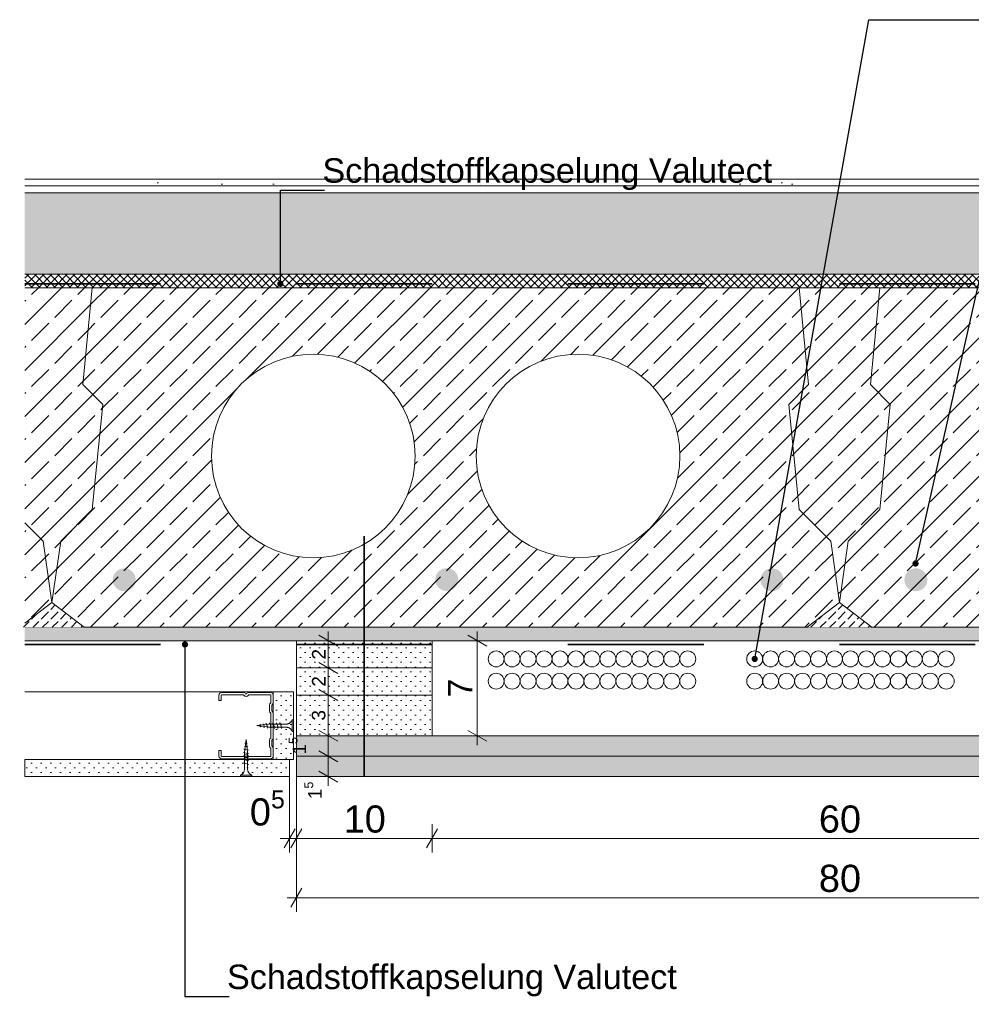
# Model space of a CAD drawing. Header units: metres. Extents: x -0.6 to 10, y -2.1 to 1.5.
# Tile 23 of 25: x 8.021 to 8.722, y -1.888 to -1.163. Entities that reach past the tile are written whole.
import ezdxf

# ---------------------------------------------------------------- set-up
doc = ezdxf.new("R2010")
doc.units = ezdxf.units.M
doc.header["$MEASUREMENT"] = 0
for name, pattern in [('Strichlinie eng', [0.023, 0.015, -0.008]), ('VERDECKT', [0.005625, 0.00375, -0.001875]), ('Wipeout_Contour', [1, 0, -1])]:
    doc.linetypes.add(name, pattern=pattern)
for name, color, linetype in [('152 - Bemaßung_ Beschriftung.Ausbau', 7, 'Continuous'), ('301 - Elemente.Linie', 7, 'Continuous'), ('302 - Elemente.Schraffur', 7, 'Continuous'), ('603 - Struktur.Bodenplatte_ Decke Roh', 7, 'Continuous'), ('650 - Abdeckung.Fußboden Aufbau', 7, 'Continuous'), ('651 - Abdeckung.Decke abgehängt_ bekleidet', 7, 'Continuous'), ('804 - HKLSE.Elektrik', 7, 'Continuous'), ('Neubau_651 - Abdeckung.Decke abgehängt_ bekleidet', 7, 'Continuous'), ('Neubau_653 - Abdeckung.TB Verkofferung', 7, 'Continuous'), ('Neubau_660 - Unterkonstruktion.Trockenbau', 7, 'Continuous')]:
    doc.layers.add(name, color=color, linetype=linetype)
doc.styles.add('ERSTELLTER_STIL_1', font='txt')
doc.dimstyles.new('ERSTELLTER_STIL__10', dxfattribs={"dimtxt": 0.018, "dimasz": 0.01064, "dimexe": 0.18, "dimexo": 0.0625, "dimgap": 0, "dimtad": 1, "dimzin": 0, "dimdsep": 46, "dimtxsty": 'ERSTELLTER_STIL_1', "dimblk": 'ARROWHEAD_2', "dimblk1": 'ARROWHEAD_2', "dimblk2": 'ARROWHEAD_2', "dimcen": 0.09, "dimse1": 1, "dimse2": 1, "dimclrd": 7, "dimclre": 7, "dimclrt": 7, "dimazin": 0, "dimtfac": 1, "dimtdec": 4, "dimtmove": 0, "dimatfit": 3, "dimfxl": 1, "dimtolj": 1, "dimtzin": 0, "dimarcsym": 0})
doc.dimstyles.new('ERSTELLTER_STIL__7', dxfattribs={"dimtxt": 0.18, "dimasz": 0.00912, "dimexe": 0.18, "dimexo": 0.0625, "dimgap": 0, "dimtad": 0, "dimtih": 1, "dimtoh": 1, "dimdec": 4, "dimzin": 0, "dimdsep": 46, "dimcen": 0.09, "dimadec": 0, "dimazin": 0, "dimtfac": 1, "dimtdec": 4, "dimtmove": 0, "dimatfit": 3, "dimldrblk": 'ARROWHEAD_11', "dimfxl": 1, "dimtolj": 1, "dimtzin": 0, "dimarcsym": 0})
doc.dimstyles.new('ERSTELLTER_STIL__8', dxfattribs={"dimtxt": 0.02, "dimasz": 0.01064, "dimexe": 0.18, "dimexo": 0.0625, "dimgap": 0, "dimtad": 1, "dimtih": 1, "dimtoh": 1, "dimzin": 0, "dimdsep": 46, "dimtxsty": 'ERSTELLTER_STIL_1', "dimblk": 'ARROWHEAD_2', "dimblk1": 'ARROWHEAD_2', "dimblk2": 'ARROWHEAD_2', "dimcen": 0.09, "dimclrd": 7, "dimclre": 7, "dimclrt": 7, "dimazin": 0, "dimtfac": 1, "dimtdec": 4, "dimtmove": 0, "dimatfit": 3, "dimfxl": 1, "dimtolj": 1, "dimtzin": 0, "dimarcsym": 0})
doc.dimstyles.new('ERSTELLTER_STIL__9', dxfattribs={"dimtxt": 0.01, "dimasz": 0.01064, "dimexe": 0.18, "dimexo": 0.0625, "dimgap": 0, "dimtad": 1, "dimzin": 0, "dimdsep": 46, "dimtxsty": 'ERSTELLTER_STIL_1', "dimblk": 'ARROWHEAD_2', "dimblk1": 'ARROWHEAD_2', "dimblk2": 'ARROWHEAD_2', "dimcen": 0.09, "dimse1": 1, "dimse2": 1, "dimclrd": 7, "dimclre": 7, "dimclrt": 7, "dimazin": 0, "dimtfac": 1, "dimtdec": 4, "dimtmove": 0, "dimatfit": 3, "dimfxl": 1, "dimtolj": 1, "dimtzin": 0, "dimarcsym": 0})
pattern_1 = [(45, (-36.64531, -7.97505), (-0.016970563, 0.016970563), []), (45, (-36.653794, -7.966566), (-0.016970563, 0.016970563), [0.018, -0.006])]
pattern_2 = [(45, (-36.645309, -7.975051), (-0.0035355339, 0.0035355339), [0, -0.005])]
pattern_3 = [(45, (-36.645309, -7.975051), (-0.0070710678, 0.0070710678), [0.0075, -0.0025]), (45, (-36.645309, -7.96798), (-0.0070710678, 0.0070710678), [0.0075, -0.0025])]

# ---------------------------------------------------------------- blocks, each defined once
blk = doc.blocks.new('*D134', base_point=(-36.64531, -7.97505))
at = {"layer": '152 - Bemaßung_ Beschriftung.Ausbau', "color": 7, "linetype": 'Continuous', "lineweight": 5}
for p, q in [((8.21968, -1.7761), (8.21968, -1.72005)), ((8.22372, -1.7586), (8.21564, -1.7726)), ((8.22872, -1.7586), (8.22064, -1.7726)), ((8.22468, -1.7761), (8.22468, -1.7551)), ((8.21283, -1.7656), (8.21968, -1.7656)), ((8.21968, -1.7656), (8.22468, -1.7656))]:
    blk.add_line(p, q, dxfattribs=at)
at = {"layer": '152 - Bemaßung_ Beschriftung.Ausbau', "color": 7, "lineweight": 5, "insert": (8.19044, -1.76193), "char_height": 0.02, "attachment_point": 7, "style": 'ERSTELLTER_STIL_1'}
blk.add_mtext('\\A1;{\\pql;\\fArial|b0|i0|c0|p38;0\\fArial|b0|i0|c0|p38;\\A1{\\H.66x;\\S5^  ;}}', dxfattribs=at)
blk = doc.blocks.new('ARROWHEAD_2')
at = {"color": 0, "linetype": 'Continuous', "lineweight": 0}
for p, q in [((0, 0), (-1, 0)), ((-0.378, -0.655), (0.378, 0.655))]:
    blk.add_line(p, q, dxfattribs=at)
blk = doc.blocks.new('*D135', base_point=(-36.64531, -7.97505))
at = {"layer": '152 - Bemaßung_ Beschriftung.Ausbau', "color": 7, "linetype": 'Continuous', "lineweight": 5}
for p, q in [((8.22872, -1.7586), (8.22064, -1.7726)), ((8.22468, -1.7761), (8.22468, -1.7551)), ((8.32872, -1.7586), (8.32064, -1.7726)), ((8.32468, -1.7761), (8.32468, -1.7551)), ((8.22468, -1.7656), (8.32468, -1.7656))]:
    blk.add_line(p, q, dxfattribs=at)
at = {"layer": '152 - Bemaßung_ Beschriftung.Ausbau', "color": 7, "lineweight": 5, "insert": (8.2595, -1.7616), "char_height": 0.02, "attachment_point": 7, "style": 'ERSTELLTER_STIL_1'}
blk.add_mtext('\\A1;{\\pql;\\fArial|b0|i0|c0|p38;10}', dxfattribs=at)
blk = doc.blocks.new('*D136', base_point=(-36.64531, -7.97505))
at = {"layer": '152 - Bemaßung_ Beschriftung.Ausbau', "color": 7, "linetype": 'Continuous', "lineweight": 5}
for p, q in [((8.32872, -1.7586), (8.32064, -1.7726)), ((8.32468, -1.7761), (8.32468, -1.7551)), ((8.92872, -1.7586), (8.92064, -1.7726)), ((8.92468, -1.7761), (8.92468, -1.7551)), ((8.32468, -1.7656), (8.92468, -1.7656))]:
    blk.add_line(p, q, dxfattribs=at)
at = {"layer": '152 - Bemaßung_ Beschriftung.Ausbau', "color": 7, "lineweight": 5, "insert": (8.6095, -1.7616), "char_height": 0.02, "attachment_point": 7, "style": 'ERSTELLTER_STIL_1'}
blk.add_mtext('\\A1;{\\pql;\\fArial|b0|i0|c0|p38;60}', dxfattribs=at)
blk = doc.blocks.new('*D139', base_point=(-36.64531, -7.97505))
at = {"layer": '152 - Bemaßung_ Beschriftung.Ausbau', "color": 7, "linetype": 'Continuous', "lineweight": 5}
for p, q in [((8.22468, -1.8198), (8.22468, -1.72005)), ((9.02468, -1.8198), (9.02468, -1.72005)), ((8.22872, -1.8023), (8.22064, -1.8163)), ((9.02064, -1.8163), (9.02872, -1.8023)), ((8.21783, -1.8093), (8.22468, -1.8093)), ((8.22468, -1.8093), (9.02468, -1.8093)), ((9.02468, -1.8093), (9.03153, -1.8093))]:
    blk.add_line(p, q, dxfattribs=at)
at = {"layer": '152 - Bemaßung_ Beschriftung.Ausbau', "color": 7, "lineweight": 5, "insert": (8.6095, -1.8053), "char_height": 0.02, "attachment_point": 7, "style": 'ERSTELLTER_STIL_1'}
blk.add_mtext('\\A1;{\\pql;\\fArial|b0|i0|c0|p38;80}', dxfattribs=at)
blk = doc.blocks.new('*D145', base_point=(-36.64531, -7.97505))
at = {"layer": '152 - Bemaßung_ Beschriftung.Ausbau', "color": 7, "linetype": 'Continuous', "lineweight": 5}
for p, q in [((8.24119, -1.70101), (8.25519, -1.70909)), ((8.25869, -1.70505), (8.23769, -1.70505)), ((8.24819, -1.72005), (8.24819, -1.70505)), ((8.24119, -1.71601), (8.25519, -1.72409)), ((8.25869, -1.72005), (8.23769, -1.72005)), ((8.24819, -1.7269), (8.24819, -1.72005))]:
    blk.add_line(p, q, dxfattribs=at)
at = {"layer": '152 - Bemaßung_ Beschriftung.Ausbau', "color": 7, "lineweight": 5, "insert": (8.2463, -1.73669), "char_height": 0.01, "attachment_point": 7, "rotation": 90, "style": 'ERSTELLTER_STIL_1'}
blk.add_mtext('\\A1;{\\pql;\\fArial|b0|i0|c0|p38;1\\fArial|b0|i0|c0|p38;\\A1{\\H.66x;\\S5^  ;}}', dxfattribs=at)
blk = doc.blocks.new('*D146', base_point=(-36.64531, -7.97505))
at = {"layer": '152 - Bemaßung_ Beschriftung.Ausbau', "color": 7, "linetype": 'Continuous', "lineweight": 5}
for p, q in [((8.24119, -1.68601), (8.25519, -1.69409)), ((8.25869, -1.69005), (8.23769, -1.69005)), ((8.24819, -1.70505), (8.24819, -1.69005)), ((8.24119, -1.70101), (8.25519, -1.70909)), ((8.25869, -1.70505), (8.23769, -1.70505))]:
    blk.add_line(p, q, dxfattribs=at)
at = {"layer": '152 - Bemaßung_ Beschriftung.Ausbau', "color": 7, "lineweight": 5, "insert": (8.2348, -1.70385), "char_height": 0.01, "attachment_point": 7, "rotation": 90, "style": 'ERSTELLTER_STIL_1'}
blk.add_mtext('\\A1;{\\pql;\\fArial|b0|i0|c0|p38;1\\fArial|b0|i0|c0|p38;\\A1{\\H.66x;\\S5^  ;}}', dxfattribs=at)
blk = doc.blocks.new('*D147', base_point=(-36.64531, -7.97505))
at = {"layer": '152 - Bemaßung_ Beschriftung.Ausbau', "color": 7, "linetype": 'Continuous', "lineweight": 5}
for p, q in [((8.25869, -1.66005), (8.23769, -1.66005)), ((8.24119, -1.65601), (8.25519, -1.66409)), ((8.24819, -1.69005), (8.24819, -1.66005)), ((8.24119, -1.68601), (8.25519, -1.69409)), ((8.25869, -1.69005), (8.23769, -1.69005))]:
    blk.add_line(p, q, dxfattribs=at)
at = {"layer": '152 - Bemaßung_ Beschriftung.Ausbau', "color": 7, "lineweight": 5, "insert": (8.24619, -1.67885), "char_height": 0.01, "attachment_point": 7, "rotation": 90, "style": 'ERSTELLTER_STIL_1'}
blk.add_mtext('\\A1;{\\pql;\\fArial|b0|i0|c0|p38;3}', dxfattribs=at)
blk = doc.blocks.new('*D148', base_point=(-36.64531, -7.97505))
at = {"layer": '152 - Bemaßung_ Beschriftung.Ausbau', "color": 7, "linetype": 'Continuous', "lineweight": 5}
for p, q in [((8.24119, -1.63601), (8.25519, -1.64409)), ((8.25869, -1.64005), (8.23769, -1.64005)), ((8.24819, -1.66005), (8.24819, -1.64005)), ((8.25869, -1.66005), (8.23769, -1.66005)), ((8.24119, -1.65601), (8.25519, -1.66409))]:
    blk.add_line(p, q, dxfattribs=at)
at = {"layer": '152 - Bemaßung_ Beschriftung.Ausbau', "color": 7, "lineweight": 5, "insert": (8.24619, -1.65385), "char_height": 0.01, "attachment_point": 7, "rotation": 90, "style": 'ERSTELLTER_STIL_1'}
blk.add_mtext('\\A1;{\\pql;\\fArial|b0|i0|c0|p38;2}', dxfattribs=at)
blk = doc.blocks.new('*D149', base_point=(-36.64531, -7.97505))
at = {"layer": '152 - Bemaßung_ Beschriftung.Ausbau', "color": 7, "linetype": 'Continuous', "lineweight": 5}
for p, q in [((8.25519, -1.62409), (8.24119, -1.61601)), ((8.24819, -1.62005), (8.24819, -1.61321)), ((8.25869, -1.62005), (8.23769, -1.62005)), ((8.24819, -1.64005), (8.24819, -1.62005)), ((8.24119, -1.63601), (8.25519, -1.64409)), ((8.25869, -1.64005), (8.23769, -1.64005))]:
    blk.add_line(p, q, dxfattribs=at)
at = {"layer": '152 - Bemaßung_ Beschriftung.Ausbau', "color": 7, "lineweight": 5, "insert": (8.24619, -1.63385), "char_height": 0.01, "attachment_point": 7, "rotation": 90, "style": 'ERSTELLTER_STIL_1'}
blk.add_mtext('\\A1;{\\pql;\\fArial|b0|i0|c0|p38;2}', dxfattribs=at)
blk = doc.blocks.new('*D150', base_point=(-36.64531, -7.97505))
at = {"layer": '152 - Bemaßung_ Beschriftung.Ausbau', "color": 7, "linetype": 'Continuous', "lineweight": 5}
for p, q in [((8.36493, -1.62409), (8.35093, -1.61601)), ((8.35793, -1.62005), (8.35793, -1.61321)), ((8.36843, -1.62005), (8.34743, -1.62005)), ((8.35793, -1.69005), (8.35793, -1.62005)), ((8.35093, -1.68601), (8.36493, -1.69409)), ((8.36843, -1.69005), (8.34743, -1.69005)), ((8.35793, -1.6969), (8.35793, -1.69005))]:
    blk.add_line(p, q, dxfattribs=at)
at = {"layer": '152 - Bemaßung_ Beschriftung.Ausbau', "color": 7, "lineweight": 5, "insert": (8.35433, -1.66188), "char_height": 0.018, "attachment_point": 7, "rotation": 90, "style": 'ERSTELLTER_STIL_1'}
blk.add_mtext('\\A1;{\\pql;\\fArial|b0|i0|c0|p38;7}', dxfattribs=at)
blk = doc.blocks.new('ARROWHEAD_11')
at = {"color": 0, "linetype": 'Continuous', "lineweight": 0}
blk.add_line((0, 0), (-1, 0), dxfattribs=at)
at = {"color": 0, "linetype": 'Continuous', "lineweight": 0, "const_width": 0.25, "flags": 128}
blk.add_lwpolyline([(-0.125, 0, 1), (0.125, 0, 1)], format="xyb", close=True, dxfattribs=at)

msp = doc.modelspace()

# ---------------------------------------------------------------- hatches: boundary and pattern name
at = {"layer": '302 - Elemente.Schraffur', "linetype": 'Continuous', "lineweight": 5}
h = msp.add_hatch(dxfattribs=at)
h.set_pattern_fill('Beton__Stahlbeton_0003', style=0, pattern_type=2)
h.set_pattern_definition(pattern_1)
h.paths.add_polyline_path([(8.02468, -1.53313), (8.03825, -1.5467), (8.04468, -1.59174), (8.05111, -1.5467), (8.07438, -1.52344), (8.08205, -1.44598), (8.06745, -1.43138), (8.07438, -1.36005), (8.02468, -1.36005)])
h = msp.add_hatch(dxfattribs=at)
h.set_pattern_fill('Beton__Stahlbeton_0003', style=0, pattern_type=2)
h.set_pattern_definition(pattern_1)
h.paths.add_polyline_path([(8.58731, -1.44598), (8.59498, -1.52344), (8.61825, -1.5467), (8.62468, -1.59174), (8.63111, -1.5467), (8.65438, -1.52344), (8.66205, -1.44598), (8.64745, -1.43138), (8.65438, -1.36005), (8.59498, -1.36005), (8.60191, -1.43138)])
at = {"layer": '603 - Struktur.Bodenplatte_ Decke Roh', "linetype": 'Continuous', "lineweight": 5}
h = msp.add_hatch(dxfattribs=at)
h.set_pattern_fill('Beton__Stahlbeton_0003', style=0, pattern_type=2)
h.set_pattern_definition(pattern_1)
h.paths.add_polyline_path([(8.07438, -1.36005), (8.06745, -1.43138), (8.08205, -1.44598), (8.07438, -1.52344), (8.05111, -1.5467), (8.04468, -1.59174), (8.06844, -1.61005), (8.60092, -1.61005), (8.62468, -1.59174), (8.61825, -1.5467), (8.59498, -1.52344), (8.58731, -1.44598), (8.60191, -1.43138), (8.59498, -1.36005)])
h.paths.add_polyline_path([(8.16218, -1.48396, 1), (8.31218, -1.48396, 1)], flags=0)
h.paths.add_polyline_path([(8.35718, -1.48396, 1), (8.50718, -1.48396, 1)], flags=0)
h = msp.add_hatch(dxfattribs=at)
h.set_pattern_fill('Beton__Stahlbeton_0003', style=0, pattern_type=2)
h.set_pattern_definition(pattern_1)
h.paths.add_polyline_path([(8.65438, -1.36005), (8.64745, -1.43138), (8.66205, -1.44598), (8.65438, -1.52344), (8.63111, -1.5467), (8.62468, -1.59174), (8.64844, -1.61005), (9.18092, -1.61005), (9.20468, -1.59174), (9.19825, -1.5467), (9.17498, -1.52344), (9.16731, -1.44598), (9.18191, -1.43138), (9.17498, -1.36005)])
h.paths.add_polyline_path([(8.74218, -1.48396, 1), (8.89218, -1.48396, 1)], flags=0)
h.paths.add_polyline_path([(8.93718, -1.48396, 1), (9.08718, -1.48396, 1)], flags=0)
h = msp.add_hatch(dxfattribs=at)
h.set_pattern_fill('Beton__Stahlbeton_0003', style=0, pattern_type=2)
h.set_pattern_definition(pattern_1)
h.paths.add_polyline_path([(8.02468, -1.60715), (8.04468, -1.59174), (8.03825, -1.5467), (8.02468, -1.53313)])
at = {"layer": '603 - Struktur.Bodenplatte_ Decke Roh', "linetype": 'Continuous', "lineweight": 0, "true_color": 0x000000}
for points in [[(8.08947, -1.57513, 1), (8.10637, -1.57513, 1)], [(8.327, -1.57496, 1), (8.34389, -1.57496, 1)], [(8.5834, -1.57513, -1), (8.5665, -1.57513, -1)], [(8.67249, -1.57513, 1), (8.68939, -1.57513, 1)]]:
    msp.add_hatch(color=18, dxfattribs=at).paths.add_polyline_path(points)
at = {"layer": '603 - Struktur.Bodenplatte_ Decke Roh', "linetype": 'Continuous', "lineweight": 5}
h = msp.add_hatch(dxfattribs=at)
h.set_pattern_fill('Gips_0003', style=0, pattern_type=2)
h.set_pattern_definition(pattern_2)
h.paths.add_polyline_path([(8.02468, -1.62005), (9.22468, -1.62005), (9.22468, -1.61005), (8.02468, -1.61005)])
at = {"layer": '650 - Abdeckung.Fußboden Aufbau', "linetype": 'Continuous', "lineweight": 5}
h = msp.add_hatch(dxfattribs=at)
h.set_pattern_fill('Teppich_0003', color=1, style=0, pattern_type=2)
h.set_pattern_definition([(45, (-36.64531, -7.91505), (-0.019091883, 0.019091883), [0, -0.018, 0, -0.027]), (110, (-36.58531, -7.91505), (0.0253717, 0.009234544), [0, -0.0132, 0, -0.0228])])
h.paths.add_polyline_path([(9.22468, -1.28005), (8.02468, -1.28005), (8.02468, -1.28505), (9.22468, -1.28505)])
h = msp.add_hatch(dxfattribs=at)
h.set_pattern_fill('Zementgebunden_0003', color=1, style=0, pattern_type=2)
h.set_pattern_definition([(45, (-36.645309, -7.975051), (-0.0106066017, 0.0106066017), [0, -0.015])])
h.paths.add_polyline_path([(8.02468, -1.28505), (8.02468, -1.29005), (9.22468, -1.29005), (9.22468, -1.28505)])
h = msp.add_hatch(dxfattribs=at)
h.set_pattern_fill('Beton__unbewehrt_0003', color=1, style=0, pattern_type=2)
h.set_pattern_definition(pattern_3)
h.paths.add_polyline_path([(8.02468, -1.29005), (8.02468, -1.35005), (9.22468, -1.35005), (9.22468, -1.29005)])
h = msp.add_hatch(dxfattribs=at)
h.set_pattern_fill('Dämmung__hart_2_0003', color=1, style=0, pattern_type=2)
h.set_pattern_definition([(45, (-36.645309, -7.975051), (-0.00282842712, 0.00282842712), []), (135, (-36.645309, -7.975051), (0.00282842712, 0.00282842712), [])])
h.paths.add_polyline_path([(8.02468, -1.35005), (8.02468, -1.36005), (9.22468, -1.36005), (9.22468, -1.35005)])
at = {"layer": '651 - Abdeckung.Decke abgehängt_ bekleidet', "linetype": 'Continuous', "lineweight": 5}
h = msp.add_hatch(dxfattribs=at)
h.set_pattern_fill('Gips_0003', style=0, pattern_type=2)
h.set_pattern_definition(pattern_2)
h.paths.add_polyline_path([(8.20768, -1.70755), (8.22268, -1.70755), (8.22268, -1.65755), (8.20768, -1.65755)])
at = {"layer": 'Neubau_651 - Abdeckung.Decke abgehängt_ bekleidet', "linetype": 'Continuous', "lineweight": 5}
h = msp.add_hatch(dxfattribs=at)
h.set_pattern_fill('Gips_0003', style=0, pattern_type=2)
h.set_pattern_definition(pattern_2)
h.paths.add_polyline_path([(8.02468, -1.72005), (8.21968, -1.72005), (8.21968, -1.70755), (8.02468, -1.70755)])
at = {"layer": 'Neubau_653 - Abdeckung.TB Verkofferung', "linetype": 'Continuous', "lineweight": 5}
h = msp.add_hatch(dxfattribs=at)
h.set_pattern_fill('Gips_0003', style=0, pattern_type=2)
h.set_pattern_definition(pattern_2)
h.paths.add_polyline_path([(8.32468, -1.62005), (8.22468, -1.62005), (8.22468, -1.64005), (8.32468, -1.64005)])
h = msp.add_hatch(dxfattribs=at)
h.set_pattern_fill('Gips_0003', style=0, pattern_type=2)
h.set_pattern_definition(pattern_2)
h.paths.add_polyline_path([(8.32468, -1.64005), (8.22468, -1.64005), (8.22468, -1.66005), (8.32468, -1.66005)])
h = msp.add_hatch(dxfattribs=at)
h.set_pattern_fill('Gips_0003', style=0, pattern_type=2)
h.set_pattern_definition(pattern_2)
h.paths.add_polyline_path([(8.32468, -1.66005), (8.22468, -1.66005), (8.22468, -1.69005), (8.32468, -1.69005)])
h = msp.add_hatch(dxfattribs=at)
h.set_pattern_fill('Gips_0003', style=0, pattern_type=2)
h.set_pattern_definition(pattern_2)
h.paths.add_polyline_path([(8.22468, -1.70505), (9.02468, -1.70505), (9.02468, -1.69005), (8.22468, -1.69005)])
h = msp.add_hatch(dxfattribs=at)
h.set_pattern_fill('Gips_0003', style=0, pattern_type=2)
h.set_pattern_definition(pattern_2)
h.paths.add_polyline_path([(8.22468, -1.72005), (9.02468, -1.72005), (9.02468, -1.70505), (8.22468, -1.70505)])

# ---------------------------------------------------------------- linework, layer by layer
at = {"layer": '301 - Elemente.Linie', "color": 1, "linetype": 'VERDECKT', "lineweight": 9}
for p, q in [((8.19783, -1.68226), (8.19548, -1.68255)), ((8.19803, -1.6816), (8.19772, -1.68192)), ((8.19803, -1.6816), (8.19821, -1.68192)), ((8.19861, -1.68308), (8.19821, -1.68192)), ((8.20009, -1.68197), (8.19831, -1.6822)), ((8.20028, -1.68127), (8.19996, -1.68159)), ((8.20028, -1.68127), (8.20046, -1.68159)), ((8.20112, -1.68355), (8.20046, -1.68159)), ((8.20235, -1.68169), (8.20057, -1.68191)), ((8.2025, -1.6809), (8.20219, -1.68122)), ((8.2025, -1.6809), (8.20269, -1.68122)), ((8.20363, -1.68402), (8.20269, -1.68122)), ((8.20448, -1.68143), (8.20283, -1.68163)), ((8.20448, -1.68143), (8.20475, -1.68143)), ((8.20488, -1.68055), (8.20457, -1.68087)), ((8.20488, -1.68055), (8.20506, -1.68087)), ((8.2062, -1.68424), (8.20506, -1.68087)), ((8.20525, -1.68143), (8.20735, -1.68143)), ((8.20748, -1.68055), (8.20717, -1.68087)), ((8.20748, -1.68055), (8.20766, -1.68087)), ((8.2088, -1.68424), (8.20766, -1.68087)), ((8.20785, -1.68143), (8.20995, -1.68143)), ((8.21008, -1.68055), (8.20977, -1.68087)), ((8.21008, -1.68055), (8.21026, -1.68087)), ((8.2114, -1.68424), (8.21026, -1.68087)), ((8.21045, -1.68143), (8.21255, -1.68143)), ((8.21268, -1.68055), (8.21237, -1.68087)), ((8.21268, -1.68055), (8.21286, -1.68087)), ((8.214, -1.68424), (8.21286, -1.68087)), ((8.21305, -1.68143), (8.21718, -1.68143)), ((8.22268, -1.6783), (8.22168, -1.6783)), ((8.22168, -1.6783), (8.22168, -1.6868)), ((8.22268, -1.6783), (8.22268, -1.6868)), ((8.19804, -1.68287), (8.19548, -1.68255)), ((8.19829, -1.6834), (8.19811, -1.68308)), ((8.19829, -1.6834), (8.19861, -1.68308)), ((8.2005, -1.68318), (8.19856, -1.68294)), ((8.2008, -1.68387), (8.20062, -1.68355)), ((8.2008, -1.68387), (8.20112, -1.68355)), ((8.20295, -1.68349), (8.20101, -1.68324)), ((8.20332, -1.68434), (8.20313, -1.68402)), ((8.20332, -1.68434), (8.20363, -1.68402)), ((8.20448, -1.68368), (8.20347, -1.68355)), ((8.20551, -1.68368), (8.20448, -1.68368)), ((8.20588, -1.68455), (8.2057, -1.68424)), ((8.20588, -1.68455), (8.2062, -1.68424)), ((8.20811, -1.68368), (8.20601, -1.68368)), ((8.20848, -1.68455), (8.2083, -1.68424)), ((8.20848, -1.68455), (8.2088, -1.68424)), ((8.21071, -1.68368), (8.20861, -1.68368)), ((8.21108, -1.68455), (8.2109, -1.68424)), ((8.21108, -1.68455), (8.2114, -1.68424)), ((8.21331, -1.68368), (8.21121, -1.68368)), ((8.21368, -1.68455), (8.2135, -1.68424)), ((8.21368, -1.68455), (8.214, -1.68424)), ((8.21718, -1.68368), (8.21381, -1.68368)), ((8.22268, -1.6868), (8.22168, -1.6868))]:
    msp.add_line(p, q, dxfattribs=at)
at = {"layer": '301 - Elemente.Linie', "color": 92, "linetype": 'Strichlinie eng', "lineweight": 35, "true_color": 0x00be00, "flags": 128}
for points in [[(8.02468, -1.35712), (9.22468, -1.35712)], [(8.02468, -1.62274), (9.22468, -1.62274)]]:
    msp.add_lwpolyline(points, dxfattribs=at)
at = {"layer": '301 - Elemente.Linie', "color": 7, "linetype": 'Continuous', "lineweight": 9, "flags": 128}
for points in [[(8.02468, -1.36005), (8.07438, -1.36005)], [(8.59498, -1.36005), (8.65438, -1.36005)]]:
    msp.add_lwpolyline(points, dxfattribs=at)
at = {"layer": '301 - Elemente.Linie', "color": 7, "linetype": 'Continuous', "lineweight": 18}
for centre in [(8.23718, -1.48396), (8.43218, -1.48396)]:
    msp.add_circle(centre, 0.075, dxfattribs=at)
at = {"layer": '301 - Elemente.Linie', "color": 1, "linetype": 'VERDECKT', "lineweight": 9}
for centre, start, end in [((8.2171, -1.67651), 270.93916, 338.61639), ((8.2171, -1.68859), 21.38367, 89.0609)]:
    msp.add_arc(centre, 0.00492, start, end, dxfattribs=at)
at = {"layer": '603 - Struktur.Bodenplatte_ Decke Roh', "color": 7, "linetype": 'Continuous', "lineweight": 13}
for p, q in [((9.22468, -1.36005), (8.02468, -1.36005)), ((9.22468, -1.61005), (8.02468, -1.61005))]:
    msp.add_line(p, q, dxfattribs=at)
at = {"layer": '603 - Struktur.Bodenplatte_ Decke Roh', "color": 7, "linetype": 'Continuous', "lineweight": 5}
for p, q in [((8.22468, -1.62005), (8.02468, -1.62005)), ((8.32468, -1.62005), (8.22468, -1.62005)), ((8.92468, -1.62005), (8.32468, -1.62005))]:
    msp.add_line(p, q, dxfattribs=at)
at = {"layer": '603 - Struktur.Bodenplatte_ Decke Roh', "color": 1, "linetype": 'Continuous', "lineweight": 9, "flags": 128}
msp.add_lwpolyline([(8.02468, -1.70755), (8.20768, -1.70755), (8.20768, -1.65755), (8.02468, -1.65755)], dxfattribs=at)
at = {"layer": '650 - Abdeckung.Fußboden Aufbau', "color": 1, "linetype": 'Continuous', "lineweight": 9}
for p, q in [((9.22468, -1.28005), (8.02468, -1.28005)), ((9.22468, -1.28505), (8.02468, -1.28505)), ((9.22468, -1.29005), (8.02468, -1.29005)), ((9.22468, -1.35005), (8.02468, -1.35005))]:
    msp.add_line(p, q, dxfattribs=at)
at = {"layer": '651 - Abdeckung.Decke abgehängt_ bekleidet', "color": 1, "linetype": 'Continuous', "lineweight": 18, "flags": 128}
msp.add_lwpolyline([(8.20768, -1.70755), (8.22268, -1.70755), (8.22268, -1.65755), (8.20768, -1.65755)], close=True, dxfattribs=at)
at = {"layer": '804 - HKLSE.Elektrik', "color": 1, "linetype": 'Continuous', "lineweight": 35, "flags": 128}
msp.add_lwpolyline([(8.27468, -1.63405), (8.27468, -1.5431)], dxfattribs=at)
at = {"layer": '804 - HKLSE.Elektrik', "color": 1, "linetype": 'Strichlinie eng', "lineweight": 35, "flags": 128}
msp.add_lwpolyline([(8.27468, -1.72005), (8.27468, -1.63405)], dxfattribs=at)
at = {"layer": '804 - HKLSE.Elektrik', "color": 92, "linetype": 'Continuous', "lineweight": 18, "true_color": 0x00be00}
for centre in [(8.37185, -1.63345), (8.3836, -1.63345), (8.39536, -1.63345), (8.40712, -1.63345), (8.41887, -1.63345), (8.43063, -1.63345), (8.44239, -1.63345), (8.45414, -1.63345), (8.4659, -1.63345), (8.47766, -1.63345), (8.48941, -1.63345), (8.50117, -1.63345), (8.51293, -1.63345), (8.56225, -1.63345), (8.574, -1.63345), (8.58576, -1.63345), (8.59752, -1.63345), (8.60927, -1.63345), (8.62103, -1.63345), (8.63279, -1.63345), (8.64454, -1.63345), (8.6563, -1.63345), (8.66806, -1.63345), (8.67981, -1.63345), (8.69157, -1.63345), (8.70333, -1.63345), (8.37185, -1.64979), (8.3836, -1.64979), (8.39536, -1.64979), (8.40712, -1.64979), (8.41887, -1.64979), (8.43063, -1.64979), (8.44239, -1.64979), (8.45414, -1.64979), (8.4659, -1.64979), (8.47766, -1.64979), (8.48941, -1.64979), (8.50117, -1.64979), (8.51293, -1.64979), (8.56225, -1.64979), (8.574, -1.64979), (8.58576, -1.64979), (8.59752, -1.64979), (8.60927, -1.64979), (8.62103, -1.64979), (8.63279, -1.64979), (8.64454, -1.64979), (8.6563, -1.64979), (8.66806, -1.64979), (8.67981, -1.64979), (8.69157, -1.64979), (8.70333, -1.64979)]:
    msp.add_circle(centre, 0.00588, dxfattribs=at)
at = {"layer": 'Neubau_651 - Abdeckung.Decke abgehängt_ bekleidet', "color": 1, "linetype": 'Continuous', "lineweight": 18, "flags": 128}
msp.add_lwpolyline([(8.02468, -1.72005), (8.21968, -1.72005), (8.21968, -1.70755), (8.02468, -1.70755)], close=True, dxfattribs=at)
at = {"layer": 'Neubau_653 - Abdeckung.TB Verkofferung', "color": 1, "linetype": 'Continuous', "lineweight": 18, "flags": 128}
for points in [[(8.32468, -1.62005), (8.22468, -1.62005), (8.22468, -1.64005), (8.32468, -1.64005)], [(8.32468, -1.64005), (8.22468, -1.64005), (8.22468, -1.66005), (8.32468, -1.66005)], [(8.32468, -1.66005), (8.22468, -1.66005), (8.22468, -1.69005), (8.32468, -1.69005)], [(8.22468, -1.70505), (9.02468, -1.70505), (9.02468, -1.69005), (8.22468, -1.69005)], [(8.22468, -1.72005), (9.02468, -1.72005), (9.02468, -1.70505), (8.22468, -1.70505)]]:
    msp.add_lwpolyline(points, close=True, dxfattribs=at)
at = {"layer": 'Neubau_660 - Unterkonstruktion.Trockenbau', "color": 1, "linetype": 'Continuous', "lineweight": 5}
for p, q in [((8.18673, -1.6954), (8.18853, -1.69566)), ((8.18568, -1.70225), (8.18968, -1.70325)), ((8.18603, -1.69988), (8.18947, -1.70069)), ((8.1864, -1.69765), (8.189, -1.69817)), ((8.18568, -1.70485), (8.18968, -1.70585)), ((8.18568, -1.70745), (8.18968, -1.70845)), ((8.18568, -1.71005), (8.18968, -1.71105)), ((8.18343, -1.71905), (8.19193, -1.71905))]:
    msp.add_line(p, q, dxfattribs=at)
at = {"layer": 'Neubau_660 - Unterkonstruktion.Trockenbau', "color": 1, "linetype": 'Continuous', "lineweight": 5, "flags": 128}
for points in [[(8.16943, -1.70095), (8.16768, -1.70095), (8.16768, -1.70495, 0.414214), (8.16968, -1.70695), (8.18573, -1.70695, 0.267949), (8.18746, -1.70595, -0.57735), (8.1879, -1.70595, 0.267949), (8.18963, -1.70695), (8.20568, -1.70695, 0.414214), (8.20768, -1.70495), (8.20768, -1.69945, 0.250492), (8.20679, -1.69779, -0.250492), (8.20668, -1.69758), (8.20668, -1.69332, -0.250492), (8.20679, -1.69311, 0.250492), (8.20768, -1.69145), (8.20768, -1.67365, 0.250492), (8.20679, -1.67199, -0.250492), (8.20668, -1.67178), (8.20668, -1.66752, -0.250492), (8.20679, -1.66731, 0.250492), (8.20768, -1.66565), (8.20768, -1.66015, 0.414214), (8.20568, -1.65815), (8.18963, -1.65815, 0.267949), (8.1879, -1.65915, -0.57735), (8.18746, -1.65915, 0.267949), (8.18573, -1.65815), (8.16968, -1.65815, 0.414214), (8.16768, -1.66015), (8.16768, -1.66415), (8.16943, -1.66415), (8.16943, -1.66015, -0.414214), (8.16968, -1.6599), (8.18573, -1.6599, -0.267949), (8.18595, -1.66003, 0.57735), (8.18941, -1.66003, -0.267949), (8.18963, -1.6599), (8.20568, -1.6599, -0.414214), (8.20593, -1.66015), (8.20593, -1.66565, -0.250492), (8.20582, -1.66586, 0.250492), (8.20493, -1.66752), (8.20493, -1.67178, 0.250492), (8.20582, -1.67344, -0.250492), (8.20593, -1.67365), (8.20593, -1.69145, -0.250492), (8.20582, -1.69166, 0.250492), (8.20493, -1.69332), (8.20493, -1.69758, 0.250492), (8.20582, -1.69924, -0.250492), (8.20593, -1.69945), (8.20593, -1.70495, -0.414214), (8.20568, -1.7052), (8.18963, -1.7052, -0.267949), (8.18941, -1.70508, 0.57735), (8.18595, -1.70508, -0.267949), (8.18573, -1.7052), (8.16968, -1.7052, -0.414214), (8.16943, -1.70495)], [(8.18881, -1.70199), (8.18881, -1.71455, 0.304192), (8.19193, -1.71905), (8.19193, -1.72005), (8.18343, -1.72005), (8.18343, -1.71905, 0.304191), (8.18656, -1.71455), (8.18656, -1.70199), (8.18768, -1.69285)]]:
    msp.add_lwpolyline(points, format="xyb", close=True, dxfattribs=at)

# ---------------------------------------------------------------- texts
at = {"layer": '152 - Bemaßung_ Beschriftung.Ausbau', "color": 7, "linetype": 'Continuous', "lineweight": 9, "char_height": 0.018, "attachment_point": 9, "style": 'ERSTELLTER_STIL_1'}
for insert in [(8.57516, -1.28811), (8.50486, -1.88198)]:
    msp.add_mtext('\\A1;{\\pqr;\\fArial|b0|i0|c0|p38;Schadstoffkapselung\\fArial|b0|i0|c0|p38; \\fArial|b0|i0|c0|p38;Valutect}', dxfattribs=dict(at, insert=insert))

# ---------------------------------------------------------------- dimensions: what is measured, and where the dimension line sits
at = {"layer": '152 - Bemaßung_ Beschriftung.Ausbau', "color": 7, "linetype": 'Continuous', "lineweight": 5}
for base, p1, p2, picture, middle in [((8.24819, -1.64005), (8.9494, -1.66005), (8.95021, -1.64005), '*D148', (8.24119, -1.65003)), ((8.24819, -1.66005), (8.25233, -1.69005), (8.9494, -1.66005), '*D147', (8.24119, -1.67503)), ((8.2481944, -1.690051), (8.2246801, -1.7050511), (8.2523333, -1.690051), '*D146', (8.2296944, -1.686532)), ((8.24819441, -1.70505107), (8.22468014, -1.72005106), (8.22468014, -1.70505107), '*D145', (8.24119441, -1.71937651))]:
    dim = msp.add_linear_dim(base=base, p1=p1, p2=p2, angle=90, dimstyle='ERSTELLTER_STIL__9', dxfattribs=at)
    dim.commit()
    dim.dimension.update_dxf_attribs({"geometry": picture, "text_midpoint": middle, "dimtype": 160, "text_rotation": 90})
for base, p1, p2, picture, middle in [((8.2246801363, -1.7656026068), (8.2196801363, -1.7200510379), (8.2246801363, -1.7200510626), '*D134', (8.2250753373, -1.7516026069)), ((8.32468, -1.7656), (8.22468, -1.72005), (8.32468, -1.69005), '*D135', (8.27475, -1.7516)), ((8.92468, -1.7656), (8.32468, -1.69005), (8.92468, -1.69005), '*D136', (8.62475, -1.7516)), ((9.02468, -1.8093), (8.22468, -1.72005), (9.02468, -1.72005), '*D139', (8.62475, -1.7953))]:
    dim = msp.add_linear_dim(base=base, p1=p1, p2=p2, dimstyle='ERSTELLTER_STIL__8', dxfattribs=at)
    dim.commit()
    dim.dimension.update_dxf_attribs({"geometry": picture, "text_midpoint": middle, "dimtype": 160})

# ---------------------------------------------------------------- leaders
at = {"layer": '152 - Bemaßung_ Beschriftung.Ausbau', "color": 7, "linetype": 'Continuous', "lineweight": 9, "annotation_type": 0, "has_hookline": 1, "hookline_direction": 0}
for points, text_width in [([(8.68071, -1.56314), (8.75593, -1.22923), (9.3025, -1.22923)], 0.32071), ([(8.21293, -1.35712), (8.21293, -1.28811), (8.2455, -1.28811)], 0.32965), ([(8.14263, -1.62274), (8.14263, -1.88198), (8.17521, -1.88198)], 0.32965)]:
    msp.add_leader(points, dimstyle='ERSTELLTER_STIL__7', dxfattribs=dict(at, text_width=text_width))

# ---------------------------------------------------------------- next in the draw order: wipeouts: each hides what was drawn before it
at = {"color": 254, "linetype": 'Wipeout_Contour', "lineweight": 0, "ltscale": 24.752736}
msp.add_wipeout([(8.04468, -1.59174), (8.02092, -1.61005), (8.06844, -1.61005)], dxfattribs=at).dxf.layer = '302 - Elemente.Schraffur'
at = {"color": 254, "linetype": 'Wipeout_Contour', "lineweight": 0, "ltscale": 26.451967}
msp.add_wipeout([(8.62468, -1.59174), (8.60092, -1.61005), (8.64844, -1.61005)], dxfattribs=at).dxf.layer = '302 - Elemente.Schraffur'

# ---------------------------------------------------------------- next in the draw order: hatches: boundary and pattern name
at = {"layer": '302 - Elemente.Schraffur', "linetype": 'Continuous', "lineweight": 5}
h = msp.add_hatch(dxfattribs=at)
h.set_pattern_fill('Beton__unbewehrt_0003', style=0, pattern_type=2)
h.set_pattern_definition(pattern_3)
h.paths.add_polyline_path([(8.04468, -1.59174), (8.02092, -1.61005), (8.06844, -1.61005)])
h = msp.add_hatch(dxfattribs=at)
h.set_pattern_fill('Beton__unbewehrt_0003', style=0, pattern_type=2)
h.set_pattern_definition(pattern_3)
h.paths.add_polyline_path([(8.62468, -1.59174), (8.60092, -1.61005), (8.64844, -1.61005)])

# ---------------------------------------------------------------- next in the draw order: linework, layer by layer
at = {"layer": '301 - Elemente.Linie', "color": 7, "linetype": 'Continuous', "lineweight": 18, "flags": 128}
for points in [[(8.59498, -1.36005), (8.60191, -1.43138), (8.58731, -1.44598), (8.59498, -1.52344), (8.61825, -1.5467), (8.62468, -1.59174), (8.60092, -1.61005), (8.06844, -1.61005), (8.04468, -1.59174), (8.05111, -1.5467), (8.07438, -1.52344), (8.08205, -1.44598), (8.06745, -1.43138), (8.07438, -1.36005)], [(9.17498, -1.36005), (9.18191, -1.43138), (9.16731, -1.44598), (9.17498, -1.52344), (9.19825, -1.5467), (9.20468, -1.59174), (9.18092, -1.61005), (8.64844, -1.61005), (8.62468, -1.59174), (8.63111, -1.5467), (8.65438, -1.52344), (8.66205, -1.44598), (8.64745, -1.43138), (8.65438, -1.36005)]]:
    msp.add_lwpolyline(points, close=True, dxfattribs=at)
msp.add_lwpolyline([(8.02468, -1.53313), (8.03825, -1.5467), (8.04468, -1.59174), (8.02468, -1.60715)], dxfattribs=at)

# ---------------------------------------------------------------- next in the draw order: dimensions: what is measured, and where the dimension line sits
at = {"layer": '152 - Bemaßung_ Beschriftung.Ausbau', "color": 7, "linetype": 'Continuous', "lineweight": 5}
for base, p1, dimstyle, picture, middle in [((8.24819, -1.62005), (8.95021, -1.64005), 'ERSTELLTER_STIL__9', '*D149', (8.24119, -1.63003)), ((8.35793, -1.62005), (8.25233, -1.69005), 'ERSTELLTER_STIL__10', '*D150', (8.34533, -1.65502))]:
    dim = msp.add_linear_dim(base=base, p1=p1, p2=(8.92468, -1.62005), angle=90, dimstyle=dimstyle, dxfattribs=at)
    dim.commit()
    dim.dimension.update_dxf_attribs({"geometry": picture, "text_midpoint": middle, "dimtype": 160, "text_rotation": 90})

# ---------------------------------------------------------------- next in the draw order: leaders
at = {"layer": '152 - Bemaßung_ Beschriftung.Ausbau', "color": 7, "linetype": 'Continuous', "lineweight": 9, "annotation_type": 0, "has_hookline": 1, "hookline_direction": 0, "text_width": 0.31772}
msp.add_leader([(8.56225, -1.63345), (8.6464, -1.16262), (9.3025, -1.16262)], dimstyle='ERSTELLTER_STIL__7', dxfattribs=at)

doc.saveas('drawing.dxf')
